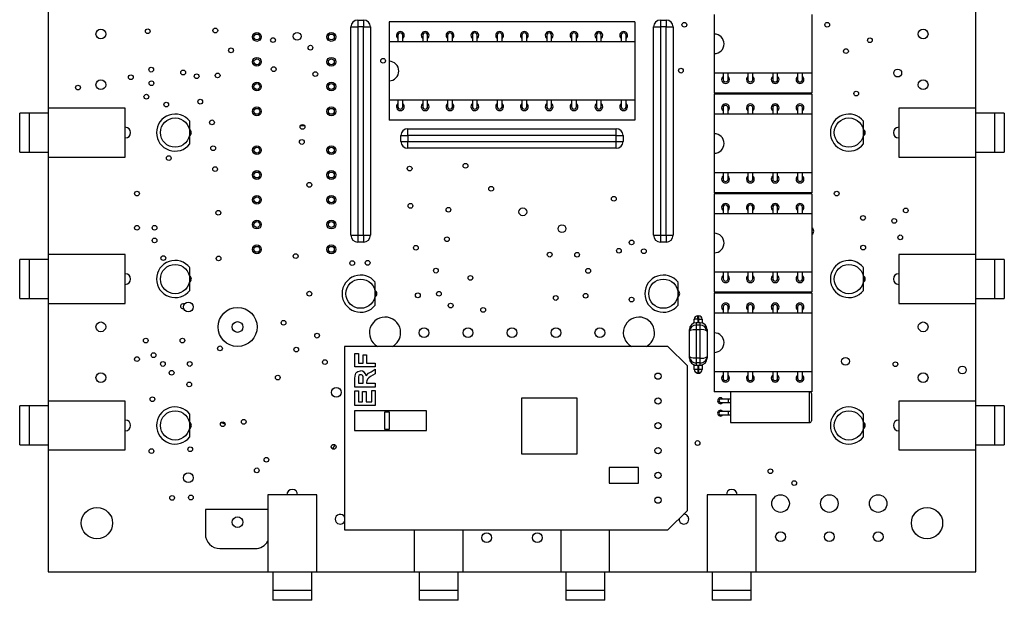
# Model space of a CAD drawing. Extents: x 55 to 156, y 79 to 220.
# Tile 1 of 4: x 55 to 156, y 79 to 138. Entities that reach past the tile are written whole.
import ezdxf

# ---------------------------------------------------------------- set-up
doc = ezdxf.new("R2010")
doc.units = 0
doc.layers.get('0').update_dxf_attribs({"linetype": 'CONTINUOUS'})

msp = doc.modelspace()

# ---------------------------------------------------------------- linework, layer by layer
at = {"color": 7, "linetype": 'CONTINUOUS'}
for p, q in [((57.97, 139.09), (57.97, 129.09)), ((126.18, 138.68), (126.18, 136.68)), ((136.18, 138.68), (136.18, 132.68)), ((152.97, 129.09), (152.97, 139.09)), ((88.97, 137.42), (89.67, 137.42)), ((88.97, 116.07), (88.97, 137.42)), ((89.67, 138.12), (89.67, 137.42)), ((89.67, 138.12), (90.27, 138.12)), ((89.67, 137.42), (89.67, 116.07)), ((90.27, 137.42), (89.67, 137.42)), ((90.27, 138.12), (90.27, 137.42)), ((90.27, 116.07), (90.27, 137.42)), ((90.27, 137.42), (90.97, 137.42)), ((90.97, 137.42), (90.97, 116.07)), ((92.88, 137.95), (92.88, 135.9)), ((118.06, 137.95), (92.88, 137.95)), ((118.06, 137.95), (118.06, 135.9)), ((119.97, 137.42), (120.67, 137.42)), ((119.97, 116.07), (119.97, 137.42)), ((120.67, 138.12), (121.27, 138.12)), ((120.67, 138.12), (120.67, 137.42)), ((121.27, 137.42), (120.67, 137.42)), ((120.67, 137.42), (120.67, 116.07)), ((121.27, 138.12), (121.27, 137.42)), ((121.27, 116.07), (121.27, 137.42)), ((121.27, 137.42), (121.97, 137.42)), ((121.97, 137.42), (121.97, 116.07)), ((93.79, 136.55), (93.79, 135.9)), ((94.29, 135.9), (94.29, 136.55)), ((96.33, 136.55), (96.33, 135.9)), ((96.83, 135.9), (96.83, 136.55)), ((98.87, 136.55), (98.87, 135.9)), ((99.37, 135.9), (99.37, 136.55)), ((101.41, 136.55), (101.41, 135.9)), ((101.91, 135.9), (101.91, 136.55)), ((103.95, 136.55), (103.95, 135.9)), ((104.45, 135.9), (104.45, 136.55)), ((106.49, 136.55), (106.49, 135.9)), ((106.99, 135.9), (106.99, 136.55)), ((109.03, 136.55), (109.03, 135.9)), ((109.53, 135.9), (109.53, 136.55)), ((111.57, 136.55), (111.57, 135.9)), ((112.07, 135.9), (112.07, 136.55)), ((114.11, 136.55), (114.11, 135.9)), ((114.61, 135.9), (114.61, 136.55)), ((116.65, 136.55), (116.65, 135.9)), ((117.15, 135.9), (117.15, 136.55)), ((126.18, 136.68), (126.18, 134.68)), ((118.06, 135.9), (92.88, 135.9)), ((92.88, 135.9), (92.88, 133.9)), ((118.06, 135.9), (118.06, 129.9)), ((126.18, 134.68), (126.18, 132.68)), ((92.88, 133.9), (92.88, 131.9)), ((136.18, 132.68), (126.18, 132.68)), ((126.18, 132.68), (126.18, 130.63)), ((127.09, 132.68), (127.09, 132.03)), ((127.59, 132.03), (127.59, 132.68)), ((129.63, 132.68), (129.63, 132.03)), ((130.13, 132.03), (130.13, 132.68)), ((132.17, 132.68), (132.17, 132.03)), ((132.67, 132.03), (132.67, 132.68)), ((134.71, 132.68), (134.71, 132.03)), ((135.21, 132.03), (135.21, 132.68)), ((136.18, 132.68), (136.18, 130.63)), ((92.88, 131.9), (92.88, 129.9)), ((136.18, 130.63), (126.18, 130.63)), ((136.18, 130.53), (126.18, 130.53)), ((126.18, 130.53), (126.18, 128.48)), ((136.18, 130.53), (136.18, 128.48)), ((65.87, 129.09), (57.97, 129.09)), ((57.97, 129.09), (57.97, 124.09)), ((65.87, 124.09), (65.87, 129.09)), ((118.06, 129.9), (92.88, 129.9)), ((92.88, 129.9), (92.88, 127.85)), ((93.79, 129.9), (93.79, 129.25)), ((94.29, 129.25), (94.29, 129.9)), ((96.33, 129.9), (96.33, 129.25)), ((96.83, 129.25), (96.83, 129.9)), ((98.87, 129.9), (98.87, 129.25)), ((99.37, 129.25), (99.37, 129.9)), ((101.41, 129.9), (101.41, 129.25)), ((101.91, 129.25), (101.91, 129.9)), ((103.95, 129.9), (103.95, 129.25)), ((104.45, 129.25), (104.45, 129.9)), ((106.49, 129.9), (106.49, 129.25)), ((106.99, 129.25), (106.99, 129.9)), ((109.03, 129.9), (109.03, 129.25)), ((109.53, 129.25), (109.53, 129.9)), ((111.57, 129.9), (111.57, 129.25)), ((112.07, 129.25), (112.07, 129.9)), ((114.11, 129.9), (114.11, 129.25)), ((114.61, 129.25), (114.61, 129.9)), ((116.65, 129.9), (116.65, 129.25)), ((117.15, 129.25), (117.15, 129.9)), ((118.06, 129.9), (118.06, 127.85)), ((127.09, 129.13), (127.09, 128.48)), ((127.59, 128.48), (127.59, 129.13)), ((129.63, 129.13), (129.63, 128.48)), ((130.13, 128.48), (130.13, 129.13)), ((132.17, 129.13), (132.17, 128.48)), ((132.67, 128.48), (132.67, 129.13)), ((134.71, 129.13), (134.71, 128.48)), ((135.21, 128.48), (135.21, 129.13)), ((145.07, 129.09), (145.07, 124.09)), ((152.97, 129.09), (145.07, 129.09)), ((152.97, 124.09), (152.97, 129.09)), ((56.06, 128.59), (55.06, 128.59)), ((55.06, 124.59), (55.06, 128.59)), ((56.06, 124.59), (56.06, 128.59)), ((57.97, 128.59), (56.07, 128.59)), ((56.07, 124.59), (56.07, 128.59)), ((136.18, 128.48), (126.18, 128.48)), ((126.18, 128.48), (126.18, 126.48)), ((136.18, 128.48), (136.18, 122.48)), ((154.87, 128.59), (152.97, 128.59)), ((154.87, 128.59), (154.87, 124.59)), ((155.88, 128.59), (154.88, 128.59)), ((154.88, 128.59), (154.88, 124.59)), ((155.88, 128.59), (155.88, 124.59)), ((72.47, 126.59), (72.47, 127.75)), ((83.83, 127.32), (84.22, 127.32)), ((118.06, 127.85), (92.88, 127.85)), ((141.47, 126.59), (141.47, 127.75)), ((72.47, 125.42), (72.47, 126.59)), ((94.1, 126.29), (94.8, 126.29)), ((94.1, 125.69), (94.1, 126.29)), ((94.8, 126.29), (94.8, 126.99)), ((94.8, 126.99), (116.15, 126.99)), ((94.8, 126.29), (94.8, 125.69)), ((116.15, 126.29), (94.8, 126.29)), ((116.15, 126.29), (116.15, 126.99)), ((116.15, 125.69), (116.15, 126.29)), ((116.15, 126.29), (116.85, 126.29)), ((116.85, 126.29), (116.85, 125.69)), ((126.18, 126.48), (126.18, 124.48)), ((141.47, 125.42), (141.47, 126.59)), ((94.1, 125.69), (94.8, 125.69)), ((94.8, 124.99), (94.8, 125.69)), ((94.8, 125.69), (116.15, 125.69)), ((116.15, 124.99), (116.15, 125.69)), ((116.15, 125.69), (116.85, 125.69)), ((55.06, 124.59), (56.06, 124.59)), ((56.07, 124.59), (57.97, 124.59)), ((57.97, 124.09), (65.87, 124.09)), ((57.97, 124.09), (57.97, 114.09)), ((116.15, 124.99), (94.8, 124.99)), ((126.18, 124.48), (126.18, 122.48)), ((145.07, 124.09), (152.97, 124.09)), ((152.97, 124.59), (154.87, 124.59)), ((152.97, 114.09), (152.97, 124.09)), ((154.88, 124.59), (155.88, 124.59)), ((136.18, 122.48), (126.18, 122.48)), ((126.18, 122.48), (126.18, 120.43)), ((127.09, 122.48), (127.09, 121.83)), ((127.59, 121.83), (127.59, 122.48)), ((129.63, 122.48), (129.63, 121.83)), ((130.13, 121.83), (130.13, 122.48)), ((132.17, 122.48), (132.17, 121.83)), ((132.67, 121.83), (132.67, 122.48)), ((134.71, 122.48), (134.71, 121.83)), ((135.21, 121.83), (135.21, 122.48)), ((136.18, 122.48), (136.18, 120.43)), ((136.18, 120.43), (126.18, 120.43)), ((136.18, 120.33), (126.18, 120.33)), ((126.18, 120.33), (126.18, 118.28)), ((136.18, 120.33), (136.18, 118.28)), ((136.18, 118.28), (126.18, 118.28)), ((126.18, 118.28), (126.18, 116.28)), ((127.09, 118.93), (127.09, 118.28)), ((127.59, 118.28), (127.59, 118.93)), ((129.63, 118.93), (129.63, 118.28)), ((130.13, 118.28), (130.13, 118.93)), ((132.17, 118.93), (132.17, 118.28)), ((132.67, 118.28), (132.67, 118.93)), ((134.71, 118.93), (134.71, 118.28)), ((135.21, 118.28), (135.21, 118.93)), ((136.18, 118.28), (136.18, 112.28)), ((88.97, 116.07), (89.67, 116.07)), ((89.67, 116.07), (90.27, 116.07)), ((89.67, 116.07), (89.67, 115.37)), ((90.27, 116.07), (90.97, 116.07)), ((90.27, 116.07), (90.27, 115.37)), ((119.97, 116.07), (120.67, 116.07)), ((120.67, 116.07), (121.27, 116.07)), ((120.67, 116.07), (120.67, 115.37)), ((121.27, 116.07), (121.27, 115.37)), ((121.27, 116.07), (121.97, 116.07)), ((126.18, 116.28), (126.18, 114.28)), ((90.27, 115.37), (89.67, 115.37)), ((121.27, 115.37), (120.67, 115.37)), ((65.87, 114.09), (57.97, 114.09)), ((57.97, 114.09), (57.97, 109.09)), ((65.87, 109.09), (65.87, 114.09)), ((126.18, 114.28), (126.18, 112.28)), ((152.97, 114.09), (145.07, 114.09)), ((145.07, 114.09), (145.07, 109.09)), ((152.97, 109.09), (152.97, 114.09)), ((56.06, 113.59), (55.06, 113.59)), ((55.06, 109.59), (55.06, 113.59)), ((56.06, 109.59), (56.06, 113.59)), ((57.97, 113.59), (56.07, 113.59)), ((56.07, 109.59), (56.07, 113.59)), ((154.87, 113.59), (152.97, 113.59)), ((154.87, 113.59), (154.87, 109.59)), ((155.88, 113.59), (154.88, 113.59)), ((154.88, 113.59), (154.88, 109.59)), ((155.88, 113.59), (155.88, 109.59)), ((72.47, 111.59), (72.47, 112.75)), ((136.18, 112.28), (126.18, 112.28)), ((126.18, 112.28), (126.18, 110.23)), ((127.09, 112.28), (127.09, 111.63)), ((127.59, 111.63), (127.59, 112.28)), ((129.63, 112.28), (129.63, 111.63)), ((130.13, 111.63), (130.13, 112.28)), ((132.17, 112.28), (132.17, 111.63)), ((132.67, 111.63), (132.67, 112.28)), ((134.71, 112.28), (134.71, 111.63)), ((135.21, 111.63), (135.21, 112.28)), ((136.18, 112.28), (136.18, 110.23)), ((141.47, 111.59), (141.47, 112.75)), ((72.47, 110.42), (72.47, 111.59)), ((91.47, 110.09), (91.47, 111.25)), ((122.47, 110.09), (122.47, 111.25)), ((141.47, 110.42), (141.47, 111.59)), ((91.47, 108.92), (91.47, 110.09)), ((122.47, 108.92), (122.47, 110.09)), ((136.18, 110.23), (126.18, 110.23)), ((136.18, 110.13), (126.18, 110.13)), ((126.18, 110.13), (126.18, 108.08)), ((136.18, 110.13), (136.18, 108.08)), ((55.06, 109.59), (56.06, 109.59)), ((56.07, 109.59), (57.97, 109.59)), ((57.97, 109.09), (65.87, 109.09)), ((57.97, 109.09), (57.97, 99.09)), ((145.07, 109.09), (152.97, 109.09)), ((152.97, 109.59), (154.87, 109.59)), ((152.97, 99.09), (152.97, 109.09)), ((154.88, 109.59), (155.88, 109.59)), ((126.18, 108.08), (126.18, 106.08)), ((136.18, 108.08), (126.18, 108.08)), ((127.09, 108.73), (127.09, 108.08)), ((127.59, 108.08), (127.59, 108.73)), ((129.63, 108.73), (129.63, 108.08)), ((130.13, 108.08), (130.13, 108.73)), ((132.17, 108.73), (132.17, 108.08)), ((132.67, 108.08), (132.67, 108.73)), ((134.71, 108.73), (134.71, 108.08)), ((135.21, 108.08), (135.21, 108.73)), ((136.18, 108.08), (136.18, 102.08)), ((124.49, 107.48), (124.14, 107.48)), ((124.14, 107.08), (124.14, 107.48)), ((124.74, 107.11), (124.34, 107.11)), ((124.49, 107.48), (124.49, 107.83)), ((124.49, 107.83), (124.59, 107.83)), ((124.59, 107.48), (124.49, 107.48)), ((124.59, 107.48), (124.59, 107.83)), ((124.59, 107.48), (124.94, 107.48)), ((124.94, 107.48), (124.94, 107.08)), ((123.64, 106.25), (123.64, 106.41)), ((123.64, 103.64), (123.64, 106.25)), ((124.34, 106.87), (124.34, 106.4)), ((124.74, 106.87), (124.34, 106.87)), ((124.34, 106.4), (124.34, 103.49)), ((124.74, 106.4), (124.34, 106.4)), ((124.74, 106.4), (124.74, 106.87)), ((124.74, 103.49), (124.74, 106.4)), ((125.44, 106.41), (125.44, 106.25)), ((125.44, 106.25), (125.44, 103.64)), ((126.18, 106.08), (126.18, 104.08)), ((121.43, 104.69), (88.33, 104.69)), ((88.33, 104.69), (88.33, 85.89)), ((89.39, 103.97), (89.74, 103.97)), ((89.39, 102.58), (89.39, 103.97)), ((89.74, 103.97), (89.74, 102.97)), ((123.43, 102.69), (121.43, 104.69)), ((126.18, 104.08), (126.18, 102.08)), ((89.74, 102.97), (90.24, 102.97)), ((90.24, 103.84), (90.58, 103.84)), ((90.24, 102.97), (90.24, 103.84)), ((90.58, 103.84), (90.58, 102.97)), ((90.58, 102.97), (91.45, 102.97)), ((91.45, 102.97), (91.45, 102.58)), ((123.64, 103.48), (123.64, 103.64)), ((124.74, 103.49), (124.34, 103.49)), ((124.34, 103.49), (124.34, 103.01)), ((124.74, 103.01), (124.34, 103.01)), ((124.74, 103.01), (124.74, 103.49)), ((125.44, 103.64), (125.44, 103.48)), ((91.45, 102.58), (89.39, 102.58)), ((91.45, 101.88), (90.98, 101.59)), ((91.04, 102.09), (91.45, 102.34)), ((91.45, 102.34), (91.45, 101.88)), ((123.43, 87.89), (123.43, 102.69)), ((124.14, 102.81), (124.14, 102.73)), ((124.49, 102.73), (124.14, 102.73)), ((124.14, 102.33), (124.14, 102.73)), ((124.49, 102.33), (124.14, 102.33)), ((124.34, 102.78), (124.74, 102.78)), ((124.59, 102.73), (124.49, 102.73)), ((124.49, 102.73), (124.49, 102.33)), ((124.49, 102.33), (124.59, 102.33)), ((124.49, 102.33), (124.49, 101.98)), ((124.59, 101.98), (124.49, 101.98)), ((124.94, 102.73), (124.59, 102.73)), ((124.59, 102.33), (124.59, 102.73)), ((124.94, 102.33), (124.59, 102.33)), ((124.59, 101.98), (124.59, 102.33)), ((124.94, 102.73), (124.94, 102.81)), ((124.94, 102.73), (124.94, 102.33)), ((136.18, 102.08), (126.18, 102.08)), ((126.18, 102.08), (126.18, 100.03)), ((127.09, 102.08), (127.09, 101.43)), ((127.59, 101.43), (127.59, 102.08)), ((129.63, 102.08), (129.63, 101.43)), ((130.13, 101.43), (130.13, 102.08)), ((132.17, 102.08), (132.17, 101.43)), ((132.67, 101.43), (132.67, 102.08)), ((134.71, 102.08), (134.71, 101.43)), ((135.21, 101.43), (135.21, 102.08)), ((136.18, 102.08), (136.18, 100.03)), ((89.39, 100.52), (89.39, 101.39)), ((89.74, 101.25), (89.74, 100.92)), ((89.74, 100.92), (90.24, 100.92)), ((90.24, 100.92), (90.24, 101.24)), ((90.58, 101.01), (90.58, 100.92)), ((90.58, 100.92), (91.45, 100.92)), ((91.45, 100.92), (91.45, 100.52)), ((91.45, 100.52), (89.39, 100.52)), ((89.39, 98.63), (89.39, 100.15)), ((89.39, 100.15), (89.74, 100.15)), ((89.74, 100.15), (89.74, 99.02)), ((90.18, 100.08), (90.53, 100.08)), ((90.18, 99.02), (90.18, 100.08)), ((90.53, 100.08), (90.53, 99.02)), ((91.11, 100.18), (91.45, 100.18)), ((91.11, 99.02), (91.11, 100.18)), ((91.45, 100.18), (91.45, 98.63)), ((136.18, 100.03), (126.18, 100.03)), ((127.83, 100.03), (127.83, 98.48)), ((136.13, 99.88), (136.13, 98.48)), ((57.97, 99.09), (57.97, 94.09)), ((65.87, 99.09), (57.97, 99.09)), ((65.87, 94.09), (65.87, 99.09)), ((89.74, 99.02), (90.18, 99.02)), ((90.53, 99.02), (91.11, 99.02)), ((106.43, 99.39), (106.43, 93.69)), ((112.13, 99.39), (106.43, 99.39)), ((112.13, 93.69), (112.13, 99.39)), ((127.63, 99.29), (126.83, 99.29)), ((126.83, 98.94), (127.63, 98.94)), ((127.83, 99.29), (127.63, 99.29)), ((127.63, 98.94), (127.83, 98.94)), ((145.07, 99.09), (145.07, 94.09)), ((152.97, 99.09), (145.07, 99.09)), ((152.97, 94.09), (152.97, 99.09)), ((56.06, 98.59), (55.06, 98.59)), ((55.06, 94.59), (55.06, 98.59)), ((56.06, 94.59), (56.06, 98.59)), ((57.97, 98.59), (56.07, 98.59)), ((56.07, 94.59), (56.07, 98.59)), ((96.73, 98.09), (89.33, 98.09)), ((89.33, 98.09), (89.33, 96.09)), ((91.45, 98.63), (89.39, 98.63)), ((92.93, 97.95), (92.4, 97.95)), ((92.4, 97.95), (92.4, 96.21)), ((92.93, 96.21), (92.93, 97.95)), ((96.73, 96.09), (96.73, 98.09)), ((127.63, 98.02), (126.83, 98.02)), ((127.83, 98.02), (127.63, 98.02)), ((127.83, 98.48), (127.83, 96.88)), ((136.13, 98.48), (136.13, 97.08)), ((154.87, 98.59), (152.97, 98.59)), ((154.87, 98.59), (154.87, 94.59)), ((155.88, 98.59), (154.88, 98.59)), ((154.88, 98.59), (154.88, 94.59)), ((155.88, 98.59), (155.88, 94.59)), ((72.47, 96.59), (72.47, 97.75)), ((75.77, 96.87), (75.77, 96.94)), ((126.83, 97.67), (127.63, 97.67)), ((127.63, 97.67), (127.83, 97.67)), ((127.83, 96.88), (135.93, 96.88)), ((141.47, 96.59), (141.47, 97.75)), ((72.47, 95.42), (72.47, 96.59)), ((89.33, 96.09), (96.73, 96.09)), ((92.4, 96.21), (92.93, 96.21)), ((141.47, 95.42), (141.47, 96.59)), ((55.06, 94.59), (56.06, 94.59)), ((56.07, 94.59), (57.97, 94.59)), ((57.97, 94.09), (65.87, 94.09)), ((57.97, 94.09), (57.97, 81.59)), ((87.32, 94.62), (87.08, 94.19)), ((145.07, 94.09), (152.97, 94.09)), ((152.97, 94.59), (154.87, 94.59)), ((152.97, 81.59), (152.97, 94.09)), ((154.88, 94.59), (155.88, 94.59)), ((106.43, 93.69), (112.13, 93.69)), ((118.43, 92.29), (115.43, 92.29)), ((115.43, 92.29), (115.43, 90.69)), ((118.43, 90.69), (118.43, 92.29)), ((115.43, 90.69), (118.43, 90.69)), ((80.47, 89.49), (80.47, 81.59)), ((85.47, 89.49), (80.47, 89.49)), ((85.47, 81.59), (85.47, 89.49)), ((130.47, 89.49), (125.47, 89.49)), ((125.47, 89.49), (125.47, 81.59)), ((130.47, 81.59), (130.47, 89.49)), ((80.47, 87.98), (74.07, 87.98)), ((74.07, 87.98), (74.07, 85.48)), ((121.43, 85.89), (123.43, 87.89)), ((88.33, 85.89), (121.43, 85.89)), ((95.47, 85.89), (95.47, 81.59)), ((100.47, 81.59), (100.47, 85.89)), ((110.47, 85.89), (110.47, 81.59)), ((115.47, 81.59), (115.47, 85.89)), ((75.57, 83.98), (79.17, 83.98)), ((57.97, 81.59), (80.47, 81.59)), ((80.47, 81.59), (85.47, 81.59)), ((80.97, 81.59), (80.97, 79.69)), ((84.97, 79.69), (84.97, 81.59)), ((85.47, 81.59), (95.47, 81.59)), ((95.47, 81.59), (100.47, 81.59)), ((95.97, 81.59), (95.97, 79.69)), ((99.97, 79.69), (99.97, 81.59)), ((100.47, 81.59), (110.47, 81.59)), ((110.47, 81.59), (115.47, 81.59)), ((110.97, 81.59), (110.97, 79.69)), ((114.97, 79.69), (114.97, 81.59)), ((115.47, 81.59), (125.47, 81.59)), ((125.47, 81.59), (130.47, 81.59)), ((125.97, 81.59), (125.97, 79.69)), ((129.97, 79.69), (129.97, 81.59)), ((130.47, 81.59), (152.97, 81.59)), ((84.97, 79.69), (80.97, 79.69)), ((80.97, 79.68), (80.97, 78.68)), ((84.97, 79.68), (80.97, 79.68)), ((84.97, 78.68), (84.97, 79.68)), ((99.97, 79.69), (95.97, 79.69)), ((95.97, 79.68), (95.97, 78.68)), ((99.97, 79.68), (95.97, 79.68)), ((99.97, 78.68), (99.97, 79.68)), ((114.97, 79.69), (110.97, 79.69)), ((110.97, 79.68), (110.97, 78.68)), ((114.97, 79.68), (110.97, 79.68)), ((114.97, 78.68), (114.97, 79.68)), ((129.97, 79.69), (125.97, 79.69)), ((125.97, 79.68), (125.97, 78.68)), ((129.97, 79.68), (125.97, 79.68)), ((129.97, 78.68), (129.97, 79.68)), ((84.97, 78.68), (80.97, 78.68)), ((99.97, 78.68), (95.97, 78.68)), ((114.97, 78.68), (110.97, 78.68)), ((129.97, 78.68), (125.97, 78.68))]:
    msp.add_line(p, q, dxfattribs=at)
at = {"color": 8, "linetype": 'CONTINUOUS'}
for p, q in [((124.14, 107.08), (124.14, 107.08)), ((124.34, 107.11), (124.34, 106.87)), ((124.49, 107.48), (124.49, 107.11)), ((124.59, 107.11), (124.59, 107.48)), ((124.74, 106.87), (124.74, 107.11)), ((124.94, 107.08), (124.93, 107.08)), ((124.34, 103.01), (124.34, 102.78)), ((124.74, 102.78), (124.74, 103.01)), ((124.49, 102.73), (124.49, 102.78)), ((124.59, 102.78), (124.59, 102.73)), ((135.93, 98.48), (135.93, 100.03)), ((127.63, 99.12), (127.63, 99.29)), ((127.63, 98.94), (127.63, 99.12)), ((127.63, 97.67), (127.63, 98.02)), ((135.93, 96.88), (135.93, 98.48))]:
    msp.add_line(p, q, dxfattribs=at)
at = {"color": 7, "linetype": 'CONTINUOUS'}
for points in [[(124.14, 107.43), (124.14, 107.42), (124.14, 107.41)], [(124.34, 106.4), (124.24, 106.39), (124.02, 106.38), (123.84, 106.35), (123.7, 106.31), (123.64, 106.26), (123.64, 106.25), (123.64, 106.25)], [(124.34, 103.49), (124.24, 103.49), (124.02, 103.5), (123.84, 103.53), (123.7, 103.57), (123.64, 103.62), (123.64, 103.63), (123.64, 103.64)], [(89.39, 101.39), (89.41, 101.67), (89.49, 101.94), (89.58, 102.04), (89.69, 102.12), (89.96, 102.18)], [(90.53, 101.67), (90.79, 101.94), (91.04, 102.09)], [(124.14, 102.35), (124.14, 102.34), (124.14, 102.33)], [(89.98, 101.79), (89.88, 101.77), (89.8, 101.71), (89.74, 101.57)], [(89.74, 101.57), (89.74, 101.39), (89.74, 101.25)], [(90.24, 101.24), (90.22, 101.58), (90.2, 101.67), (90.14, 101.73), (90.07, 101.78), (89.98, 101.79)], [(90.98, 101.59), (90.81, 101.46), (90.66, 101.32), (90.59, 101.17), (90.58, 101.01)], [(76.1, 96.72), (76.07, 96.73), (75.7, 96.9)]]:
    msp.add_lwpolyline(points, dxfattribs=at)
for centre, radius in [((63.37, 136.69), 0.5), ((68.17, 136.97), 0.243), ((75.09, 137.05), 0.243), ((123.12, 137.64), 0.243), ((137.75, 137.64), 0.243), ((147.57, 136.69), 0.5), ((79.35, 136.39), 0.45), ((79.35, 136.39), 0.3), ((81, 136.07), 0.243), ((83.47, 136.46), 0.4), ((86.97, 136.39), 0.45), ((86.97, 136.39), 0.3), ((142.12, 136.05), 0.243), ((76.7, 135.02), 0.243), ((84.83, 135.29), 0.243), ((139.67, 134.94), 0.243), ((79.35, 133.85), 0.45), ((79.35, 133.85), 0.3), ((86.97, 133.85), 0.45), ((86.97, 133.85), 0.3), ((92.27, 133.95), 0.243), ((68.53, 133.04), 0.243), ((81.07, 133.09), 0.243), ((122.77, 132.94), 0.243), ((144.97, 132.69), 0.4), ((66.44, 132.26), 0.243), ((71.8, 132.75), 0.243), ((73.18, 132.36), 0.243), ((75.33, 132.45), 0.243), ((85.33, 132.59), 0.243), ((61.03, 131.2), 0.243), ((63.37, 131.49), 0.5), ((68.55, 131.65), 0.243), ((79.35, 131.31), 0.45), ((79.35, 131.31), 0.3), ((86.97, 131.31), 0.45), ((86.97, 131.31), 0.3), ((147.57, 131.49), 0.5), ((68.03, 130.27), 0.243), ((140.72, 130.59), 0.243), ((70.07, 129.46), 0.243), ((73.55, 129.76), 0.243), ((79.35, 128.77), 0.45), ((79.35, 128.77), 0.3), ((86.97, 128.77), 0.45), ((86.97, 128.77), 0.3), ((70.97, 126.59), 1.5), ((139.97, 126.59), 1.5), ((74.75, 127.64), 0.243), ((84.02, 127.17), 0.243), ((74.87, 124.99), 0.243), ((79.35, 124.79), 0.45), ((79.35, 124.79), 0.3), ((83.95, 125.63), 0.243), ((86.97, 124.79), 0.45), ((86.97, 124.79), 0.3), ((70.33, 123.98), 0.243), ((75.07, 122.85), 0.243), ((94.99, 122.91), 0.243), ((100.71, 123.19), 0.243), ((79.35, 122.25), 0.45), ((79.35, 122.25), 0.3), ((86.97, 122.25), 0.45), ((86.97, 122.25), 0.3), ((84.72, 121.24), 0.243), ((103.34, 120.84), 0.243), ((67.07, 120.34), 0.243), ((79.35, 119.71), 0.45), ((79.35, 119.71), 0.3), ((86.97, 119.71), 0.45), ((86.97, 119.71), 0.3), ((115.9, 119.81), 0.243), ((138.72, 120.34), 0.243), ((95.07, 119.09), 0.243), ((75.4, 118.38), 0.243), ((98.96, 118.69), 0.243), ((106.58, 118.47), 0.4), ((141.41, 117.85), 0.243), ((145.79, 118.62), 0.243), ((67.07, 116.84), 0.243), ((68.87, 116.84), 0.243), ((79.35, 117.17), 0.45), ((79.35, 117.17), 0.3), ((86.97, 117.17), 0.45), ((86.97, 117.17), 0.3), ((110.59, 116.75), 0.4), ((144.61, 117.55), 0.243), ((145.23, 115.86), 0.243), ((68.87, 115.54), 0.243), ((79.35, 114.63), 0.45), ((86.97, 114.63), 0.45), ((95.63, 114.79), 0.243), ((98.81, 115.67), 0.243), ((117.72, 115.34), 0.243), ((141.43, 114.81), 0.243), ((69.77, 113.74), 0.243), ((75.43, 113.7), 0.243), ((79.35, 114.63), 0.3), ((83.32, 113.94), 0.243), ((86.97, 114.63), 0.3), ((109.33, 114.09), 0.243), ((112.14, 114.08), 0.243), ((116.42, 114.49), 0.243), ((118.97, 114.44), 0.243), ((70.97, 111.59), 1.5), ((89.11, 113.22), 0.243), ((90.69, 113.25), 0.243), ((139.97, 111.59), 1.5), ((97.68, 112.45), 0.243), ((101.21, 111.71), 0.243), ((113.27, 112.43), 0.243), ((89.97, 110.09), 1.5), ((120.97, 110.09), 1.5), ((84.72, 110.09), 0.243), ((95.83, 109.92), 0.243), ((97.99, 110.08), 0.243), ((113.01, 109.88), 0.243), ((72.32, 108.73), 0.5), ((99.19, 108.87), 0.243), ((109.95, 109.65), 0.243), ((117.71, 109.49), 0.243), ((77.37, 106.68), 2), ((102.52, 108.43), 0.243), ((63.37, 106.69), 0.5), ((77.37, 106.68), 0.55), ((82.08, 107.11), 0.243), ((147.57, 106.69), 0.5), ((85.51, 105.79), 0.243), ((96.47, 106.09), 0.5), ((100.97, 106.09), 0.5), ((105.47, 106.09), 0.5), ((109.97, 106.09), 0.5), ((114.47, 106.09), 0.5), ((67.97, 105.29), 0.243), ((71.72, 105.29), 0.243), ((68.77, 103.79), 0.243), ((75.57, 104.49), 0.243), ((83.38, 104.36), 0.243), ((67.07, 103.39), 0.243), ((69.72, 102.89), 0.243), ((72.47, 102.89), 0.243), ((86.31, 103.08), 0.243), ((139.62, 103.16), 0.4), ((144.73, 102.86), 0.243), ((63.37, 101.49), 0.5), ((70.62, 101.99), 0.243), ((120.43, 101.64), 0.32), ((147.57, 101.49), 0.5), ((151.59, 102.27), 0.4), ((72.42, 100.79), 0.243), ((81.49, 101.5), 0.243), ((87.48, 99.98), 0.5), ((68.65, 99.28), 0.243), ((120.43, 99.1), 0.32), ((70.97, 96.59), 1.5), ((139.97, 96.59), 1.5), ((75.85, 96.71), 0.243), ((78, 96.96), 0.243), ((120.43, 96.56), 0.32), ((124.47, 94.79), 0.243), ((68.55, 93.96), 0.243), ((72.52, 94.15), 0.243), ((87.21, 94.4), 0.243), ((120.43, 94.02), 0.32), ((80.32, 93.08), 0.243), ((79.34, 91.99), 0.243), ((120.43, 91.48), 0.32), ((131.93, 91.9), 0.243), ((72.32, 91.23), 0.5), ((134.37, 90.69), 0.243), ((70.67, 89.17), 0.243), ((72.59, 89.21), 0.243), ((120.43, 88.94), 0.32), ((132.97, 88.59), 0.9), ((137.97, 88.59), 0.9), ((142.97, 88.59), 0.9), ((62.97, 86.59), 1.6), ((147.97, 86.59), 1.6), ((77.37, 86.68), 0.55), ((102.87, 85.09), 0.5), ((108.07, 85.09), 0.5), ((132.97, 85.19), 0.5), ((137.97, 85.19), 0.5), ((142.97, 85.19), 0.5)]:
    msp.add_circle(centre, radius, dxfattribs=at)
for centre, radius, start, end in [((89.67, 137.42), 0.7, 90, 180), ((90.27, 137.42), 0.7, 0, 90), ((120.67, 137.42), 0.7, 90, 180), ((121.27, 137.42), 0.7, 0, 90), ((94.04, 136.55), 0.4, 90, 231.3178), ((94.04, 136.55), 0.25, 0.0001, 179.9999), ((94.04, 136.55), 0.4, 308.6822, 90), ((96.58, 136.55), 0.4, 90, 231.3178), ((96.58, 136.55), 0.25, 0.0001, 179.9999), ((96.58, 136.55), 0.4, 308.6822, 90), ((99.12, 136.55), 0.4, 90, 231.3178), ((99.12, 136.55), 0.25, 360, 180), ((99.12, 136.55), 0.4, 308.6822, 90), ((101.66, 136.55), 0.4, 90, 231.3178), ((101.66, 136.55), 0.25, 359.9999, 180.0001), ((101.66, 136.55), 0.4, 308.6822, 90), ((104.2, 136.55), 0.4, 90, 231.3178), ((104.2, 136.55), 0.25, 359.9999, 180.0001), ((104.2, 136.55), 0.4, 308.6822, 90), ((106.74, 136.55), 0.4, 90, 231.3178), ((106.74, 136.55), 0.25, 359.9999, 180.0001), ((106.74, 136.55), 0.4, 308.6822, 90), ((109.28, 136.55), 0.4, 90, 231.3178), ((109.28, 136.55), 0.25, 359.9999, 180.0001), ((109.28, 136.55), 0.4, 308.6822, 90), ((111.82, 136.55), 0.4, 90, 231.3178), ((111.82, 136.55), 0.25, 359.9999, 180.0001), ((111.82, 136.55), 0.4, 308.6822, 90), ((114.36, 136.55), 0.4, 90, 231.3178), ((114.36, 136.55), 0.25, 359.9999, 180.0001), ((114.36, 136.55), 0.4, 308.6822, 90), ((116.9, 136.55), 0.4, 90, 231.3178), ((116.9, 136.55), 0.25, 359.9999, 180.0001), ((116.9, 136.55), 0.4, 308.6822, 90), ((126.18, 135.68), 1, 270.0008, 90.0008), ((92.88, 132.9), 1, 270, 90), ((127.34, 132.03), 0.4, 128.6829, 270.0008), ((127.34, 132.03), 0.4, 270.0008, 51.3186), ((129.88, 132.03), 0.4, 128.8667, 270.0008), ((129.88, 132.03), 0.4, 270.0008, 51.5018), ((132.42, 132.03), 0.4, 129.0509, 270.0008), ((132.42, 132.03), 0.4, 270.0008, 51.6846), ((134.96, 132.03), 0.4, 129.2356, 270.0008), ((134.96, 132.03), 0.4, 270.0008, 51.867), ((127.34, 132.03), 0.25, 180.0008, 0.0009), ((129.88, 132.03), 0.25, 180.0007, 0.001), ((132.42, 132.03), 0.25, 180.0009, 0.0008), ((134.96, 132.03), 0.25, 180.0009, 0.0004), ((94.04, 129.25), 0.4, 128.6822, 270), ((94.04, 129.25), 0.25, 180.0005, 359.9995), ((94.04, 129.25), 0.4, 270, 51.3178), ((96.58, 129.25), 0.4, 128.6822, 270), ((96.58, 129.25), 0.25, 180.0005, 359.9995), ((96.58, 129.25), 0.4, 270, 51.3178), ((99.12, 129.25), 0.4, 128.6822, 270), ((99.12, 129.25), 0.25, 180.0004, 359.9996), ((99.12, 129.25), 0.4, 270, 51.3178), ((101.66, 129.25), 0.4, 128.6822, 270), ((101.66, 129.25), 0.25, 180.0003, 359.9997), ((101.66, 129.25), 0.4, 270, 51.3178), ((104.2, 129.25), 0.4, 128.6822, 270), ((104.2, 129.25), 0.25, 180.0004, 359.9996), ((104.2, 129.25), 0.4, 270, 51.3178), ((106.74, 129.25), 0.4, 128.6822, 270), ((106.74, 129.25), 0.25, 180.0004, 359.9996), ((106.74, 129.25), 0.4, 270, 51.3178), ((109.28, 129.25), 0.4, 128.6822, 270), ((109.28, 129.25), 0.25, 180.0003, 359.9997), ((109.28, 129.25), 0.4, 270, 51.3178), ((111.82, 129.25), 0.4, 128.6822, 270), ((111.82, 129.25), 0.25, 180.0003, 359.9997), ((111.82, 129.25), 0.4, 270, 51.3178), ((114.36, 129.25), 0.4, 128.6822, 270), ((114.36, 129.25), 0.25, 180.0003, 359.9997), ((114.36, 129.25), 0.4, 270, 51.3178), ((116.9, 129.25), 0.4, 128.6822, 270), ((116.9, 129.25), 0.25, 180.0003, 359.9997), ((116.9, 129.25), 0.4, 270, 51.3178), ((127.34, 129.13), 0.4, 90.0008, 231.3186), ((127.34, 129.13), 0.25, 0.0007, 180.0006), ((127.34, 129.13), 0.4, 308.6829, 90.0008), ((129.88, 129.13), 0.4, 90.0008, 231.1348), ((129.88, 129.13), 0.25, 0.0007, 180.001), ((129.88, 129.13), 0.4, 308.4997, 90.0008), ((132.42, 129.13), 0.4, 90.0008, 230.9506), ((132.42, 129.13), 0.25, 0.001, 180.0008), ((132.42, 129.13), 0.4, 308.3169, 90.0008), ((134.96, 129.13), 0.4, 90.0008, 230.7659), ((134.96, 129.13), 0.25, 0.0008, 180.0009), ((134.96, 129.13), 0.4, 308.1346, 90.0008), ((70.97, 126.59), 1.9, 37.8636, 322.1364), ((139.97, 126.59), 1.9, 37.8636, 322.1364), ((65.87, 126.59), 0.55, 0, 89.9896), ((145.07, 126.59), 0.55, 90.0104, 269.9896), ((65.87, 126.59), 0.55, 270.0104, 0), ((72.24, 126.59), 0.4, 0, 54.9004), ((72.24, 126.59), 0.25, 336.9261, 23.0739), ((72.24, 126.59), 0.4, 305.0996, 0), ((94.8, 126.29), 0.7, 90, 180), ((116.15, 126.29), 0.7, 0, 90), ((126.18, 125.48), 1, 270.0008, 90.0008), ((141.24, 126.59), 0.4, 0, 54.9004), ((141.24, 126.59), 0.25, 336.9261, 23.0739), ((141.24, 126.59), 0.4, 305.0996, 0), ((94.8, 125.69), 0.7, 180, 270), ((116.15, 125.69), 0.7, 270, 0), ((127.34, 121.83), 0.4, 128.6829, 270.0008), ((127.34, 121.83), 0.4, 270.0008, 51.3186), ((129.88, 121.83), 0.4, 128.8667, 270.0008), ((129.88, 121.83), 0.4, 270.0008, 51.5018), ((132.42, 121.83), 0.4, 129.0509, 270.0008), ((132.42, 121.83), 0.4, 270.0008, 51.6846), ((134.96, 121.83), 0.4, 129.2356, 270.0008), ((134.96, 121.83), 0.4, 270.0008, 51.867), ((127.34, 121.83), 0.25, 180.0007, 0.0006), ((129.88, 121.83), 0.25, 180.0007, 0.0006), ((132.42, 121.83), 0.25, 180.0009, 0.0004), ((134.96, 121.83), 0.25, 180.0007, 0.0005), ((127.34, 118.93), 0.4, 90.0008, 231.3186), ((127.34, 118.93), 0.25, 0.0005, 180.0003), ((127.34, 118.93), 0.4, 308.6829, 90.0008), ((129.88, 118.93), 0.4, 90.0008, 231.1348), ((129.88, 118.93), 0.25, 0.0005, 180.0003), ((129.88, 118.93), 0.4, 308.4997, 90.0008), ((132.42, 118.93), 0.4, 90.0008, 230.9506), ((132.42, 118.93), 0.25, 0.0005, 180.0003), ((132.42, 118.93), 0.4, 308.3169, 90.0008), ((134.96, 118.93), 0.4, 90.0008, 230.7659), ((134.96, 118.93), 0.25, 0.0004, 180.0013), ((134.96, 118.93), 0.4, 308.1346, 90.0008), ((89.67, 116.07), 0.7, 180, 270), ((90.27, 116.07), 0.7, 270, 0), ((120.67, 116.07), 0.7, 180, 270), ((121.27, 116.07), 0.7, 270, 0), ((126.18, 115.28), 1, 270.0008, 90.0008), ((135.97, 116.49), 0.4, 0, 58.4781), ((135.97, 116.49), 0.4, 301.5234, 0), ((70.97, 111.59), 1.9, 37.8636, 322.1364), ((139.97, 111.59), 1.9, 37.8636, 322.1364), ((65.87, 111.59), 0.55, 0, 89.9896), ((72.24, 111.59), 0.4, 0, 54.9004), ((89.97, 110.09), 1.9, 37.8636, 322.1364), ((120.97, 110.09), 1.9, 37.8636, 322.1364), ((127.34, 111.63), 0.4, 128.6829, 270.0008), ((127.34, 111.63), 0.4, 270.0008, 51.3186), ((129.88, 111.63), 0.4, 128.8667, 270.0008), ((129.88, 111.63), 0.4, 270.0008, 51.5018), ((132.42, 111.63), 0.4, 129.0509, 270.0008), ((132.42, 111.63), 0.4, 270.0008, 51.6846), ((134.96, 111.63), 0.4, 129.2356, 270.0008), ((134.96, 111.63), 0.4, 270.0008, 51.867), ((141.24, 111.59), 0.4, 0, 54.9004), ((145.07, 111.59), 0.55, 90.0104, 269.9896), ((65.87, 111.59), 0.55, 270.0104, 0), ((72.24, 111.59), 0.25, 336.9261, 23.0739), ((72.24, 111.59), 0.4, 305.0996, 0), ((127.34, 111.63), 0.25, 180.0004, 0.0013), ((129.88, 111.63), 0.25, 180.0004, 0.0013), ((132.42, 111.63), 0.25, 180.0006, 0.0003), ((134.96, 111.63), 0.25, 180.0006, 0.0003), ((141.24, 111.59), 0.25, 336.9261, 23.0739), ((141.24, 111.59), 0.4, 305.0996, 0), ((91.24, 110.09), 0.4, 0, 54.9004), ((91.24, 110.09), 0.25, 336.9261, 23.0739), ((91.24, 110.09), 0.4, 305.0996, 0), ((122.24, 110.09), 0.4, 0, 54.9004), ((122.24, 110.09), 0.25, 336.9261, 23.0739), ((122.24, 110.09), 0.4, 305.0996, 0), ((71.78, 108.8), 0.243, 59.4081, 285.9549), ((127.34, 108.73), 0.4, 90.0008, 231.3186), ((127.34, 108.73), 0.25, 0.0008, 180.0009), ((127.34, 108.73), 0.4, 308.6829, 90.0008), ((129.88, 108.73), 0.4, 90.0008, 231.1348), ((129.88, 108.73), 0.25, 0.0011, 180.0006), ((129.88, 108.73), 0.4, 308.4997, 90.0008), ((132.42, 108.73), 0.4, 90.0008, 230.9506), ((132.42, 108.73), 0.25, 0.0011, 180.0006), ((132.42, 108.73), 0.4, 308.3169, 90.0008), ((134.96, 108.73), 0.4, 90.0008, 230.7659), ((134.96, 108.73), 0.25, 0.001, 180.0007), ((134.96, 108.73), 0.4, 308.1346, 90.0008), ((92.47, 106.09), 1.6, 0, 241.045), ((118.47, 106.09), 1.6, 0, 241.045), ((124.34, 106.41), 0.7, 90, 180), ((124.49, 107.48), 0.35, 90, 180), ((124.59, 107.48), 0.35, 0, 90), ((124.74, 106.41), 0.7, 0, 90), ((92.47, 106.09), 1.6, 298.955, 0), ((118.47, 106.09), 1.6, 298.955, 0), ((124.3, 106.21), 0.663, 86.6913, 176.35), ((124.77, 106.21), 0.663, 3.6501, 93.3085), ((124.91, 105.47), 0.943, 55.9234, 100.4833), ((126.18, 105.08), 1, 270.0008, 90.0008), ((124.29, 103.66), 0.65, 182.1448, 274.4113), ((124.34, 103.48), 0.7, 180, 270), ((124.91, 104.4), 0.932, 259.379, 304.5496), ((124.79, 103.66), 0.65, 265.5922, 357.8516), ((124.74, 103.48), 0.7, 270, 0), ((89.98, 101.63), 0.549, 3.5177, 91.7606), ((124.49, 102.33), 0.35, 180, 270), ((124.54, 102.34), 0.4, 201.8359, 337.4868), ((124.59, 102.33), 0.35, 270, 0), ((127.34, 101.43), 0.4, 128.6829, 270.0008), ((127.34, 101.43), 0.25, 180.001, 0.0007), ((127.34, 101.43), 0.4, 270.0008, 51.3186), ((129.88, 101.43), 0.4, 128.8667, 270.0008), ((129.88, 101.43), 0.25, 180.001, 0.0007), ((129.88, 101.43), 0.4, 270.0008, 51.5018), ((132.42, 101.43), 0.4, 129.0509, 270.0008), ((132.42, 101.43), 0.25, 180.0009, 0.0008), ((132.42, 101.43), 0.4, 270.0008, 51.6846), ((134.96, 101.43), 0.4, 129.2356, 270.0008), ((134.96, 101.43), 0.25, 180.0009, 0.0008), ((134.96, 101.43), 0.4, 270.0008, 51.867), ((135.93, 99.88), 0.2, 0, 48.3374), ((126.83, 99.12), 0.3, 35.6853, 324.3147), ((126.83, 99.12), 0.175, 90, 180), ((126.83, 99.12), 0.175, 180, 270), ((70.97, 96.59), 1.9, 37.8636, 322.1364), ((126.83, 97.85), 0.3, 35.6853, 324.3147), ((126.83, 97.85), 0.175, 90, 270), ((139.97, 96.59), 1.9, 37.8636, 322.1364), ((65.87, 96.59), 0.55, 0, 89.9896), ((72.24, 96.59), 0.4, 0, 54.9004), ((135.93, 97.08), 0.2, 270, 0), ((141.24, 96.59), 0.4, 0, 54.9004), ((145.07, 96.59), 0.55, 90.0104, 269.9896), ((65.87, 96.59), 0.55, 270.0104, 0), ((72.24, 96.59), 0.25, 336.9261, 23.0739), ((72.24, 96.59), 0.4, 305.0996, 0), ((141.24, 96.59), 0.25, 336.9261, 23.0739), ((141.24, 96.59), 0.4, 305.0996, 0), ((82.97, 89.49), 0.55, 0, 179.9896), ((127.97, 89.49), 0.55, 0, 179.9896), ((87.87, 86.99), 0.5, 23.0739, 336.9261), ((123.07, 86.99), 0.5, 175.2107, 0), ((123.07, 86.99), 0.5, 0, 94.7893), ((75.57, 85.48), 1.5, 180, 270), ((79.17, 85.48), 1.5, 270, 329.9742)]:
    msp.add_arc(centre, radius, start, end, dxfattribs=at)

doc.saveas('drawing.dxf')
